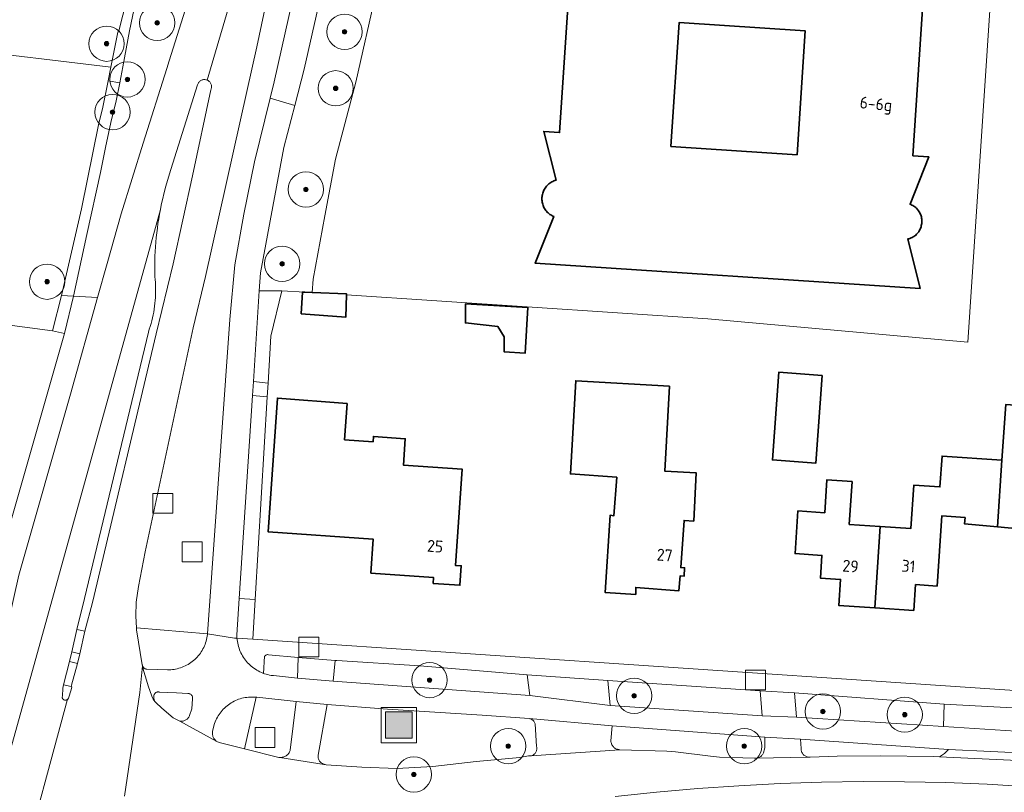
# Model space of a CAD drawing. Extents: x 154222 to 160093, y 456746 to 462495.
# Tile 31 of 254: x 157172 to 157283, y 461046 to 461134. Entities that reach past the tile are written whole.
import ezdxf
from ezdxf.enums import TextEntityAlignment as Align

# ---------------------------------------------------------------- set-up
doc = ezdxf.new("R2010")
doc.units = 0
doc.header["$LTSCALE"] = 0.75
doc.layers.get('0').update_dxf_attribs({"linetype": 'CONTINUOUS'})
for name, color, linetype, lineweight in [('B-XX-GR-BEPLANTING_CULTUUR_BODEMBEDEKKER-GV', 252, 'CONTINUOUS', 18), ('B-XX-GR-BEPLANTING_CULTUUR_BOSPLANTSOEN-GV', 252, 'CONTINUOUS', 18), ('B-XX-GR-BEPLANTING_CULTUUR_HEESTERS-GV', 252, 'CONTINUOUS', 18), ('B-XX-GR-BOOM-S', 252, 'CONTINUOUS', 25), ('B-XX-IE-MEUBILAIR_WEGMEUBILAIR-S', 252, 'CONTINUOUS', 25), ('B-XX-OG-BEBOUWING-GV', 6, 'CONTINUOUS', 35), ('B-XX-OG-BEBOUWING-T18', 1, 'CONTINUOUS', 18), ('B-XX-OG-TERREIN_CULTUURSCHEIDING-GV', 252, 'CONTINUOUS', 18), ('B-XX-OG-TERREIN_ERF-GV', 252, 'CONTINUOUS', 18), ('B-XX-RI-GWA_RIOOLPUT-S', 252, 'CONTINUOUS', 25), ('B-XX-VH-VERHARDING_ASFALT-GV', 252, 'CONTINUOUS', 18), ('B-XX-VH-VERHARDING_BETONSTRAATSTEEN-GV', 252, 'CONTINUOUS', 18), ('B-XX-VH-VERHARDING_HALFVERHARDING-GV', 252, 'CONTINUOUS', 18), ('B-XX-VH-VERHARDING_TEGEL-GV', 252, 'CONTINUOUS', 18)]:
    doc.layers.add(name, color=color, linetype=linetype, lineweight=lineweight)
doc.styles.add('NLCS-ISO-M-T18', font='NLCS-ISO.ttf', dxfattribs={"height": 1.8})

# ---------------------------------------------------------------- blocks, each defined once
blk = doc.blocks.new('SIE-WEG_AFVALBAK-SO')
at = {"linetype": 'ByBlock', "lineweight": 18}
h = blk.add_hatch(color=0, dxfattribs=at)
h.dxf.hatch_style = 1
h.paths.add_polyline_path([(-1.5, -1.5), (1.5, -1.5), (1.5, 1.5), (-1.5, 1.5)])
at = {"color": 0, "linetype": 'ByBlock', "lineweight": 18}
for points in [[(-2, -2), (2, -2), (2, 2), (-2, 2)], [(-1.5, -1.5), (1.5, -1.5), (1.5, 1.5), (-1.5, 1.5)]]:
    blk.add_lwpolyline(points, close=True, dxfattribs=at)
blk = doc.blocks.new('SRI-PUT_INSPECTIEPUT_RIOOLPUT-SO')
at = {"color": 0, "linetype": 'ByBlock', "lineweight": 18}
blk.add_lwpolyline([(-1.125, -1.125), (1.125, -1.125), (1.125, 1.125), (-1.125, 1.125)], close=True, dxfattribs=at)
blk = doc.blocks.new('SGR-BOOM_01-SO')
at = {"linetype": 'ByBlock', "lineweight": 18}
h = blk.add_hatch(color=0, dxfattribs=at)
h.dxf.hatch_style = 1
edge = h.paths.add_edge_path()
edge.add_arc((0, 0), 0.25, 0, 360)
at = {"color": 0, "linetype": 'ByBlock', "lineweight": 18}
for radius in [2, 0.25]:
    blk.add_circle((0, 0), radius, dxfattribs=at)

msp = doc.modelspace()

# ---------------------------------------------------------------- linework, layer by layer
at = {"layer": 'B-XX-GR-BEPLANTING_CULTUUR_BODEMBEDEKKER-GV'}
msp.add_lwpolyline([(157199.766, 461091.073), (157198.088, 461091.223), (157196.592, 461068.241), (157198.391, 461068.11)], close=True, dxfattribs=at)
at = {"layer": 'B-XX-GR-BEPLANTING_CULTUUR_BOSPLANTSOEN-GV'}
msp.add_lwpolyline([(157186.062, 461141.608), (157186.447, 461143.435), (157186.076, 461143.185), (157185.72, 461143.364), (157182.942, 461132.55), (157182.826, 461132.374), (157182.046, 461128.437), (157181.733, 461126.86), (157183.081, 461126.654), (157183.408, 461128.45), (157184.153, 461132.542)], close=True, dxfattribs=at)
at = {"layer": 'B-XX-GR-BEPLANTING_CULTUUR_HEESTERS-GV'}
for points in [[(157200.178, 461097.954), (157201.426, 461103.096), (157198.86, 461103.09), (157198.191, 461092.808), (157199.858, 461092.615)], [(157198.391, 461068.11), (157196.592, 461068.241), (157196.323, 461064.11), (157196.326, 461063.918), (157196.336, 461063.733), (157198.123, 461063.625)]]:
    msp.add_lwpolyline(points, close=True, dxfattribs=at)
at = {"layer": 'B-XX-OG-BEBOUWING-GV'}
msp.add_lwpolyline([(157234.3, 461142.58), (157232.88, 461121.02), (157231.08, 461121.14), (157232.477, 461115.615), (157232.352, 461115.579), (157232.23, 461115.535), (157232.11, 461115.484), (157231.994, 461115.426), (157231.882, 461115.36), (157231.774, 461115.288), (157231.67, 461115.209), (157231.572, 461115.124), (157231.479, 461115.033), (157231.391, 461114.937), (157231.31, 461114.835), (157231.236, 461114.729), (157231.168, 461114.618), (157231.106, 461114.503), (157231.052, 461114.385), (157231.006, 461114.264), (157230.967, 461114.14), (157230.936, 461114.014), (157230.912, 461113.886), (157230.896, 461113.757), (157230.89, 461113.658), (157230.883, 461113.529), (157230.883, 461113.399), (157230.892, 461113.27), (157230.909, 461113.141), (157230.933, 461113.014), (157230.966, 461112.888), (157231.006, 461112.765), (157231.054, 461112.644), (157231.108, 461112.527), (157231.17, 461112.413), (157231.24, 461112.303), (157231.315, 461112.198), (157231.397, 461112.097), (157231.485, 461112.002), (157231.579, 461111.913), (157231.678, 461111.829), (157231.782, 461111.752), (157231.89, 461111.681), (157232.003, 461111.617), (157232.12, 461111.56), (157232.214, 461111.52), (157230.1, 461106.22), (157273.73, 461103.35), (157272.335, 461108.959), (157272.458, 461108.989), (157272.578, 461109.027), (157272.696, 461109.072), (157272.81, 461109.125), (157272.922, 461109.185), (157273.028, 461109.252), (157273.131, 461109.326), (157273.229, 461109.405), (157273.321, 461109.491), (157273.408, 461109.583), (157273.489, 461109.68), (157273.564, 461109.782), (157273.632, 461109.888), (157273.693, 461109.998), (157273.747, 461110.112), (157273.794, 461110.23), (157273.833, 461110.35), (157273.864, 461110.472), (157273.888, 461110.596), (157273.904, 461110.721), (157273.911, 461110.83), (157273.918, 461110.956), (157273.918, 461111.083), (157273.909, 461111.209), (157273.892, 461111.334), (157273.868, 461111.458), (157273.835, 461111.58), (157273.795, 461111.7), (157273.748, 461111.817), (157273.693, 461111.931), (157273.631, 461112.041), (157273.562, 461112.147), (157273.487, 461112.249), (157273.405, 461112.345), (157273.318, 461112.437), (157273.225, 461112.522), (157273.126, 461112.602), (157273.023, 461112.674), (157272.916, 461112.741), (157272.804, 461112.8), (157272.689, 461112.852), (157272.592, 461112.89), (157274.71, 461118.27), (157272.91, 461118.39), (157273.813, 461132.15), (157274.19, 461137.82)], dxfattribs=at)
for points in [[(157245.503, 461119.439), (157246.427, 461133.471), (157260.71, 461132.539), (157259.789, 461118.499)], [(157204.021, 461102.925), (157203.744, 461102.935), (157203.621, 461100.487), (157208.658, 461100.1), (157208.724, 461102.616), (157208.728, 461102.759), (157204.862, 461102.896)], [(157229.303, 461101.197), (157222.222, 461101.595), (157222.222, 461099.447), (157225.882, 461099.049), (157226.598, 461097.856), (157226.598, 461096.185), (157228.985, 461096.026)], [(157262.632, 461093.506), (157257.708, 461093.859), (157256.995, 461083.926), (157261.919, 461083.573)], [(157245.329, 461092.292), (157234.714, 461092.894), (157234.116, 461082.335), (157239.366, 461081.962), (157239.046, 461077.608), (157238.596, 461077.66), (157238.057, 461068.903), (157241.506, 461068.688), (157241.51, 461069.488), (157246.41, 461069.116), (157246.534, 461070.791), (157246.981, 461070.757), (157247.051, 461071.704), (157246.604, 461071.738), (157246.996, 461077.072), (157248.077, 461076.998), (157248.364, 461082.452), (157244.821, 461082.651)], [(157208.81, 461090.34), (157200.92, 461090.93), (157199.85, 461075.8), (157211.78, 461074.95), (157211.5, 461071.1), (157218.613, 461070.597), (157218.566, 461069.935), (157221.588, 461069.722), (157221.745, 461071.939), (157221.089, 461071.985), (157221.85, 461082.87), (157215.19, 461083.34), (157215.4, 461086.33), (157211.79, 461086.59), (157211.75, 461085.99), (157208.52, 461086.22)], [(157289.985, 461089.762), (157283.419, 461090.199), (157283, 461083.917), (157282.495, 461076.333), (157286.913, 461075.932), (157287.372, 461082.818), (157289.513, 461082.675)], [(157283, 461083.917), (157276.211, 461084.372), (157275.977, 461080.88), (157273.023, 461081.078), (157272.693, 461076.162), (157269.199, 461076.396), (157268.605, 461067.176), (157273.013, 461066.881), (157273.209, 461069.799), (157275.649, 461069.635), (157276.181, 461077.577), (157278.815, 461077.4), (157278.766, 461076.672), (157282.495, 461076.333)], [(157266.022, 461081.495), (157263.174, 461081.687), (157262.922, 461077.945), (157259.889, 461078.149), (157259.563, 461073.31), (157262.597, 461073.106), (157262.424, 461070.542), (157264.713, 461070.388), (157264.516, 461067.45), (157268.605, 461067.176), (157269.199, 461076.396), (157265.696, 461076.631)]]:
    msp.add_lwpolyline(points, close=True, dxfattribs=at)
at = {"layer": 'B-XX-OG-TERREIN_CULTUURSCHEIDING-GV'}
for points in [[(157188.205, 461162.462), (157167.088, 461163.917), (157160.004, 461131.018), (157164.372, 461130.551), (157182.046, 461128.437), (157182.826, 461132.374), (157182.942, 461132.55), (157185.72, 461143.364), (157186.26, 461146.25), (157186.881, 461149.162), (157189.392, 461160.932), (157189.044, 461161.851)], [(157216.724, 461162.016), (157210.705, 461162.409), (157208.573, 461149.681), (157206.225, 461138.23), (157203.964, 461128.181), (157202.89, 461124.089), (157201.641, 461119.333), (157200.379, 461112.651), (157199.006, 461105.142), (157198.86, 461103.09), (157201.426, 461103.096), (157204.021, 461102.925), (157204.862, 461102.896), (157204.969, 461104.399), (157206.281, 461111.572), (157207.494, 461117.991), (157209.784, 461126.716), (157212.093, 461136.976), (157214.474, 461148.586), (157216.719, 461161.985)], [(157182.046, 461128.437), (157164.372, 461130.551), (157161.876, 461120.925), (157167.532, 461120.403), (157163.122, 461100.195), (157175.421, 461098.563), (157176.453, 461102.555), (157178.726, 461112.382), (157180.702, 461122.073), (157181.109, 461123.714), (157181.733, 461126.86)], [(157183.081, 461126.654), (157181.733, 461126.86), (157181.109, 461123.714), (157180.702, 461122.073), (157178.726, 461112.382), (157176.453, 461102.555), (157177.796, 461102.48), (157179.326, 461109.479), (157180.856, 461116.477), (157181.455, 461119.315), (157182.054, 461122.152), (157182.632, 461124.602)], [(157180.531, 461102.326), (157177.796, 461102.48), (157176.792, 461098.26), (157167.555, 461066.009), (157170.485, 461065.812), (157171.636, 461070.876), (157177.457, 461091.375)], [(157177.796, 461102.48), (157176.453, 461102.555), (157175.421, 461098.563), (157176.792, 461098.26)], [(157175.421, 461098.563), (157163.122, 461100.195), (157156.764, 461078.248), (157154.686, 461066.876), (157167.555, 461066.009), (157176.792, 461098.26)], [(157199.901, 461061.863), (157199.841, 461061.87), (157199.781, 461061.869), (157199.722, 461061.859), (157199.664, 461061.842), (157199.609, 461061.818), (157199.558, 461061.786), (157199.512, 461061.748), (157199.471, 461061.704), (157199.466, 461061.698), (157199.346, 461059.75), (157199.452, 461059.711), (157199.636, 461059.653), (157199.821, 461059.602), (157200.008, 461059.56), (157200.197, 461059.525), (157200.388, 461059.498), (157200.467, 461059.489), (157203.206, 461059.191), (157203.281, 461061.547)], [(157207.633, 461061.207), (157207.446, 461061.221), (157207.224, 461058.851), (157229.502, 461057.222), (157229.196, 461059.574), (157217.056, 461060.617)], [(157255.607, 461057.774), (157238.356, 461058.95), (157238.631, 461056.097), (157255.845, 461054.933)], [(157276.434, 461056.275), (157259.495, 461057.551), (157259.733, 461054.799), (157276.359, 461053.71)], [(157198.578, 461057.036), (157198.515, 461057.042), (157197.176, 461051.198), (157201.086, 461050.235), (157201.181, 461050.224), (157201.189, 461050.223), (157201.276, 461050.221), (157201.372, 461050.225), (157201.466, 461050.238), (157201.56, 461050.259), (157201.651, 461050.287), (157201.739, 461050.323), (157201.825, 461050.366), (157201.906, 461050.416), (157201.983, 461050.473), (157202.054, 461050.536), (157202.121, 461050.605), (157202.181, 461050.679), (157202.235, 461050.758), (157202.282, 461050.841), (157202.322, 461050.928), (157202.355, 461051.017), (157202.365, 461051.052), (157203.058, 461056.569)], [(157213.378, 461055.696), (157206.57, 461056.203), (157205.534, 461050.476), (157205.527, 461050.393), (157205.527, 461050.305), (157205.535, 461050.218), (157205.551, 461050.132), (157205.574, 461050.048), (157205.606, 461049.967), (157205.644, 461049.889), (157205.69, 461049.814), (157205.742, 461049.744), (157205.801, 461049.679), (157205.865, 461049.62), (157205.934, 461049.567), (157206.008, 461049.52), (157206.086, 461049.48), (157206.167, 461049.448), (157206.224, 461049.43), (157206.251, 461049.423), (157206.336, 461049.406), (157206.423, 461049.397), (157210.472, 461049.115), (157214.445, 461048.984), (157218.517, 461049.199), (157223.44, 461049.767), (157228.392, 461050.208), (157229.349, 461050.393), (157229.356, 461050.392), (157229.438, 461050.387), (157229.521, 461050.389), (157229.603, 461050.399), (157229.655, 461050.41), (157229.683, 461050.418), (157229.762, 461050.444), (157229.837, 461050.477), (157229.91, 461050.517), (157229.977, 461050.565), (157230.04, 461050.619), (157230.098, 461050.678), (157230.149, 461050.743), (157230.194, 461050.812), (157230.232, 461050.885), (157230.262, 461050.962), (157230.286, 461051.042), (157230.301, 461051.123), (157230.308, 461051.205), (157230.308, 461051.288), (157230.299, 461051.37), (157230.283, 461051.451), (157230.113, 461054.044), (157230.087, 461054.12), (157230.054, 461054.192), (157230.013, 461054.261), (157229.966, 461054.326), (157229.913, 461054.385), (157229.854, 461054.44), (157229.79, 461054.487), (157229.721, 461054.528), (157229.648, 461054.563), (157229.573, 461054.589), (157229.495, 461054.608), (157229.431, 461054.618), (157224.124, 461055)], [(157256.121, 461052.531), (157238.842, 461053.807), (157238.698, 461052.116), (157238.699, 461052.077), (157238.707, 461051.987), (157238.724, 461051.898), (157238.748, 461051.81), (157238.78, 461051.725), (157238.819, 461051.644), (157238.865, 461051.566), (157238.917, 461051.492), (157238.976, 461051.423), (157239.041, 461051.36), (157239.111, 461051.303), (157239.187, 461051.252), (157239.266, 461051.208), (157239.348, 461051.171), (157239.434, 461051.142), (157239.522, 461051.12), (157239.612, 461051.106), (157239.702, 461051.1), (157245.021, 461050.916), (157246.01, 461050.855), (157249.981, 461050.372), (157250.994, 461050.268), (157254.956, 461050.153), (157255.033, 461050.144), (157255.121, 461050.142), (157255.208, 461050.148), (157255.294, 461050.162), (157255.379, 461050.184), (157255.461, 461050.213), (157255.54, 461050.25), (157255.616, 461050.293), (157255.687, 461050.344), (157255.753, 461050.401), (157255.814, 461050.463), (157255.869, 461050.531), (157255.918, 461050.604), (157255.959, 461050.681), (157255.994, 461050.761), (157256.021, 461050.844), (157256.04, 461050.929), (157256.051, 461051.016), (157256.133, 461051.355)], [(157276.96, 461051.132), (157260.186, 461052.312), (157260.233, 461051.22), (157260.233, 461051.194), (157260.239, 461051.107), (157260.253, 461051.02), (157260.275, 461050.935), (157260.304, 461050.853), (157260.341, 461050.773), (157260.385, 461050.697), (157260.436, 461050.626), (157260.493, 461050.559), (157260.556, 461050.497), (157260.624, 461050.442), (157260.696, 461050.393), (157260.773, 461050.351), (157260.854, 461050.317), (157260.937, 461050.289), (157261.002, 461050.273), (157261.023, 461050.269), (157261.11, 461050.258), (157261.197, 461050.254), (157261.285, 461050.258), (157264.34, 461050.372), (157269.209, 461050.418), (157275.299, 461050.322), (157275.923, 461050.281), (157276.482, 461050.658)]]:
    msp.add_lwpolyline(points, close=True, dxfattribs=at)
for points in [[(157201.447, 461144.284), (157198.588, 461130.717), (157197.453, 461125.66), (157192.756, 461104.725), (157191.382, 461098.906), (157185.916, 461073.511), (157185.191, 461069.577), (157184.908, 461067.812), (157184.863, 461066.235), (157184.949, 461064.917), (157192.994, 461064.225), (157195.507, 461099.847), (157196.093, 461106.016), (157197.117, 461111.772), (157198.328, 461117.704), (157200.105, 461124.894), (157200.564, 461126.752), (157202.612, 461136.013)], [(157186.062, 461141.608), (157184.153, 461132.542), (157183.408, 461128.45), (157183.081, 461126.654), (157182.632, 461124.602), (157182.054, 461122.152), (157181.455, 461119.315), (157180.856, 461116.477), (157179.326, 461109.479), (157177.796, 461102.48), (157180.531, 461102.326), (157181.617, 461106.193), (157183.203, 461111.812), (157185.714, 461119.822), (157188.385, 461128.28), (157188.663, 461129.159), (157191.368, 461137.785)]]:
    msp.add_lwpolyline(points, dxfattribs=at)
at = {"layer": 'B-XX-OG-TERREIN_ERF-GV'}
for points in [[(157282.043, 461141.137), (157279.144, 461097.281), (157249.66, 461099.923), (157208.724, 461102.616), (157208.658, 461100.1), (157203.621, 461100.487), (157203.744, 461102.935), (157204.021, 461102.925), (157201.426, 461103.096), (157200.178, 461097.954), (157199.858, 461092.615), (157199.766, 461091.073), (157198.391, 461068.11), (157198.123, 461063.625), (157321.418, 461055.31), (157424.611, 461048.35), (157426.657, 461080.777), (157368.559, 461084.49), (157368.966, 461090.654), (157369.041, 461091.784), (157369.124, 461093.041), (157369.27, 461095.255), (157376.448, 461203.835)], [(157274.19, 461137.82), (157273.813, 461132.15), (157272.91, 461118.39), (157274.71, 461118.27), (157272.592, 461112.89), (157272.689, 461112.852), (157272.804, 461112.8), (157272.916, 461112.741), (157273.023, 461112.674), (157273.126, 461112.602), (157273.225, 461112.522), (157273.318, 461112.437), (157273.405, 461112.345), (157273.487, 461112.249), (157273.562, 461112.147), (157273.631, 461112.041), (157273.693, 461111.931), (157273.748, 461111.817), (157273.795, 461111.7), (157273.835, 461111.58), (157273.868, 461111.458), (157273.892, 461111.334), (157273.909, 461111.209), (157273.918, 461111.083), (157273.918, 461110.956), (157273.911, 461110.83), (157273.904, 461110.721), (157273.888, 461110.596), (157273.864, 461110.472), (157273.833, 461110.35), (157273.794, 461110.23), (157273.747, 461110.112), (157273.693, 461109.998), (157273.632, 461109.888), (157273.564, 461109.782), (157273.489, 461109.68), (157273.408, 461109.583), (157273.321, 461109.491), (157273.229, 461109.405), (157273.131, 461109.326), (157273.028, 461109.252), (157272.922, 461109.185), (157272.81, 461109.125), (157272.696, 461109.072), (157272.578, 461109.027), (157272.458, 461108.989), (157272.335, 461108.959), (157273.73, 461103.35), (157230.1, 461106.22), (157232.214, 461111.52), (157232.12, 461111.56), (157232.003, 461111.617), (157231.89, 461111.681), (157231.782, 461111.752), (157231.678, 461111.829), (157231.579, 461111.913), (157231.485, 461112.002), (157231.397, 461112.097), (157231.315, 461112.198), (157231.24, 461112.303), (157231.17, 461112.413), (157231.108, 461112.527), (157231.054, 461112.644), (157231.006, 461112.765), (157230.966, 461112.888), (157230.933, 461113.014), (157230.909, 461113.141), (157230.892, 461113.27), (157230.883, 461113.399), (157230.883, 461113.529), (157230.89, 461113.658), (157230.896, 461113.757), (157230.912, 461113.886), (157230.936, 461114.014), (157230.967, 461114.14), (157231.006, 461114.264), (157231.052, 461114.385), (157231.106, 461114.503), (157231.168, 461114.618), (157231.236, 461114.729), (157231.31, 461114.835), (157231.391, 461114.937), (157231.479, 461115.033), (157231.572, 461115.124), (157231.67, 461115.209), (157231.774, 461115.288), (157231.882, 461115.36), (157231.994, 461115.426), (157232.11, 461115.484), (157232.23, 461115.535), (157232.352, 461115.579), (157232.477, 461115.615), (157231.08, 461121.14), (157232.88, 461121.02), (157234.3, 461142.58)], [(157212.093, 461136.976), (157209.784, 461126.716), (157207.494, 461117.991), (157206.281, 461111.572), (157204.969, 461104.399), (157204.862, 461102.896), (157208.728, 461102.759), (157208.724, 461102.616), (157249.66, 461099.923), (157279.144, 461097.281), (157282.043, 461141.137)], [(157286.913, 461075.932), (157282.495, 461076.333), (157278.766, 461076.672), (157278.815, 461077.4), (157276.181, 461077.577), (157275.649, 461069.635), (157273.209, 461069.799), (157273.013, 461066.881), (157268.605, 461067.176), (157264.516, 461067.45), (157264.713, 461070.388), (157262.424, 461070.542), (157262.597, 461073.106), (157259.563, 461073.31), (157259.889, 461078.149), (157262.922, 461077.945), (157263.174, 461081.687), (157266.022, 461081.495), (157265.696, 461076.631), (157269.199, 461076.396), (157272.693, 461076.162), (157273.023, 461081.078), (157275.977, 461080.88), (157276.211, 461084.372), (157283, 461083.917), (157283.419, 461090.199)]]:
    msp.add_lwpolyline(points, dxfattribs=at)
for points in [[(157260.71, 461132.539), (157246.427, 461133.471), (157245.503, 461119.439), (157259.789, 461118.499)], [(157229.303, 461101.197), (157228.985, 461096.026), (157226.598, 461096.185), (157226.598, 461097.856), (157225.882, 461099.049), (157222.222, 461099.447), (157222.222, 461101.595)], [(157262.632, 461093.506), (157261.919, 461083.573), (157256.995, 461083.926), (157257.708, 461093.859)], [(157245.329, 461092.292), (157244.821, 461082.651), (157248.364, 461082.452), (157248.077, 461076.998), (157246.996, 461077.072), (157246.604, 461071.738), (157247.051, 461071.704), (157246.981, 461070.757), (157246.534, 461070.791), (157246.41, 461069.116), (157241.51, 461069.488), (157241.506, 461068.688), (157238.057, 461068.903), (157238.596, 461077.66), (157239.046, 461077.608), (157239.366, 461081.962), (157234.116, 461082.335), (157234.714, 461092.894)], [(157208.81, 461090.34), (157208.52, 461086.22), (157211.75, 461085.99), (157211.79, 461086.59), (157215.4, 461086.33), (157215.19, 461083.34), (157221.85, 461082.87), (157221.089, 461071.985), (157221.745, 461071.939), (157221.588, 461069.722), (157218.566, 461069.935), (157218.613, 461070.597), (157211.5, 461071.1), (157211.78, 461074.95), (157199.85, 461075.8), (157200.92, 461090.93)]]:
    msp.add_lwpolyline(points, close=True, dxfattribs=at)
at = {"layer": 'B-XX-VH-VERHARDING_ASFALT-GV'}
for points in [[(157183.597, 461045.824), (157185.333, 461057.586), (157185.633, 461060.597), (157185.615, 461060.662), (157185.606, 461060.729), (157184.965, 461064.67), (157184.949, 461064.917), (157184.863, 461066.235), (157184.908, 461067.812), (157185.191, 461069.577), (157185.916, 461073.511), (157191.382, 461098.906), (157192.756, 461104.725), (157197.453, 461125.66), (157198.588, 461130.717), (157201.447, 461144.284)], [(157170.348, 461049.873), (157187.652, 461112.286), (157187.756, 461112.809), (157188.238, 461114.844), (157188.84, 461116.847), (157191.876, 461126.433), (157191.894, 461126.489), (157191.925, 461126.563), (157191.964, 461126.634), (157192.009, 461126.7), (157192.06, 461126.761), (157192.118, 461126.817), (157192.181, 461126.867), (157192.248, 461126.911), (157192.319, 461126.947), (157192.394, 461126.977), (157192.471, 461126.998), (157192.55, 461127.012), (157192.63, 461127.018), (157192.71, 461127.016), (157192.79, 461127.006), (157192.868, 461126.988), (157192.944, 461126.963), (157196.277, 461138.265)], [(157196.277, 461138.265), (157192.944, 461126.963), (157193, 461126.938), (157193.07, 461126.9), (157193.137, 461126.855), (157193.198, 461126.803), (157193.254, 461126.745), (157193.303, 461126.683), (157193.347, 461126.615), (157193.383, 461126.544), (157193.412, 461126.469), (157193.434, 461126.392), (157193.448, 461126.313), (157193.453, 461126.233), (157193.451, 461126.153), (157193.441, 461126.073), (157193.423, 461125.995), (157193.397, 461125.919), (157193.364, 461125.846), (157191.303, 461116.123), (157189.117, 461106.161), (157187.183, 461098.201), (157179.953, 461067.78), (157179.08, 461064.532), (157178.515, 461061.96), (157178.55, 461061.95), (157178.286, 461060.867), (157178.253, 461060.874), (157177.587, 461058.427), (157177.538, 461058.243), (157177.616, 461058.223), (157177.557, 461057.875), (157177.236, 461056.955), (157177.222, 461056.917), (157177.198, 461056.87), (157177.166, 461056.826), (157177.153, 461056.813), (157171.572, 461036.283)], [(157191.368, 461137.785), (157188.663, 461129.159), (157188.385, 461128.28), (157185.714, 461119.822), (157183.203, 461111.812), (157181.617, 461106.193), (157180.531, 461102.326), (157177.457, 461091.375), (157171.636, 461070.876)], [(157202.612, 461136.013), (157200.564, 461126.752), (157200.105, 461124.894), (157202.89, 461124.089), (157203.964, 461128.181), (157206.225, 461138.23)], [(157171.572, 461036.283), (157177.153, 461056.813), (157177.129, 461056.788), (157177.087, 461056.756), (157177.04, 461056.731), (157176.989, 461056.713), (157176.937, 461056.703), (157176.884, 461056.701), (157176.831, 461056.706), (157176.779, 461056.72), (157176.73, 461056.741), (157176.685, 461056.769), (157176.644, 461056.804), (157176.609, 461056.844), (157176.581, 461056.889), (157176.559, 461056.938), (157176.545, 461056.989), (157176.539, 461057.042), (157176.541, 461057.096), (157176.551, 461057.148), (157176.618, 461058.085), (157176.697, 461058.46), (157177.346, 461061.081), (157177.611, 461062.205), (157178.191, 461064.725), (157179.059, 461068.218), (157186.294, 461098.414), (157186.403, 461098.731), (157186.505, 461099.051), (157186.6, 461099.372), (157186.686, 461099.696), (157186.765, 461100.022), (157186.836, 461100.35), (157186.899, 461100.679), (157186.955, 461101.01), (157187.002, 461101.342), (157187.042, 461101.675), (157187.073, 461102.009), (157187.097, 461102.344), (157187.112, 461102.679), (157187.12, 461103.014), (157187.119, 461103.35), (157187.111, 461103.685), (157187.095, 461104.02), (157187.07, 461104.354), (157187.038, 461104.688), (157187.03, 461104.758), (157187.027, 461104.867), (157187.02, 461105.399), (157187.021, 461105.932), (157187.03, 461106.465), (157187.047, 461106.998), (157187.071, 461107.53), (157187.104, 461108.062), (157187.145, 461108.593), (157187.193, 461109.124), (157187.25, 461109.653), (157187.315, 461110.182), (157187.387, 461110.71), (157187.467, 461111.237), (157187.556, 461111.762), (157187.652, 461112.286), (157170.348, 461049.873)], [(157286.91, 461053.067), (157276.359, 461053.71), (157259.733, 461054.799), (157255.845, 461054.933), (157238.631, 461056.097), (157229.502, 461057.222), (157207.224, 461058.851), (157203.206, 461059.191), (157200.467, 461059.489), (157200.388, 461059.498), (157200.197, 461059.525), (157200.008, 461059.56), (157199.821, 461059.602), (157199.636, 461059.653), (157199.452, 461059.711), (157199.346, 461059.75), (157199.272, 461059.777), (157199.094, 461059.85), (157198.92, 461059.93), (157198.749, 461060.018), (157198.581, 461060.113), (157198.418, 461060.214), (157198.259, 461060.323), (157198.105, 461060.438), (157197.956, 461060.559), (157197.812, 461060.686), (157197.673, 461060.819), (157197.541, 461060.958), (157197.413, 461061.102), (157197.292, 461061.251), (157197.178, 461061.405), (157197.07, 461061.564), (157196.968, 461061.728), (157196.874, 461061.895), (157196.786, 461062.066), (157196.706, 461062.241), (157196.633, 461062.418), (157196.567, 461062.599), (157196.51, 461062.782), (157196.459, 461062.968), (157196.417, 461063.155), (157196.382, 461063.344), (157196.356, 461063.535), (157196.337, 461063.726), (157196.336, 461063.733), (157196.064, 461063.749), (157192.994, 461064.225), (157192.985, 461064.139), (157192.96, 461063.951), (157192.927, 461063.764), (157192.887, 461063.58), (157192.838, 461063.396), (157192.782, 461063.216), (157192.718, 461063.037), (157192.647, 461062.862), (157192.568, 461062.689), (157192.483, 461062.521), (157192.39, 461062.355), (157192.29, 461062.194), (157192.184, 461062.038), (157192.071, 461061.886), (157191.951, 461061.739), (157191.826, 461061.597), (157191.695, 461061.46), (157191.558, 461061.329), (157191.416, 461061.204), (157191.268, 461061.085), (157191.116, 461060.973), (157190.959, 461060.867), (157190.797, 461060.768), (157190.632, 461060.675), (157190.463, 461060.59), (157190.29, 461060.512), (157190.115, 461060.441), (157189.936, 461060.378), (157189.755, 461060.322), (157189.572, 461060.274), (157189.387, 461060.234), (157189.2, 461060.202), (157189.012, 461060.177), (157188.824, 461060.161), (157188.634, 461060.152), (157188.445, 461060.152), (157186.113, 461060.212), (157186.069, 461060.218), (157186.003, 461060.234), (157185.94, 461060.258), (157185.88, 461060.289), (157185.825, 461060.327), (157185.774, 461060.371), (157185.729, 461060.421), (157185.69, 461060.476), (157185.658, 461060.535), (157185.633, 461060.597), (157185.756, 461060.055), (157185.964, 461059.353), (157186.258, 461058.335), (157186.674, 461057.165), (157186.834, 461056.827), (157187.047, 461056.567), (157187.005, 461056.642), (157186.971, 461056.72), (157186.944, 461056.801), (157186.925, 461056.884), (157186.914, 461056.968), (157186.91, 461057.054), (157186.915, 461057.139), (157186.908, 461057.202), (157186.912, 461057.23), (157186.927, 461057.291), (157186.949, 461057.35), (157186.979, 461057.406), (157187.016, 461057.457), (157187.058, 461057.503), (157187.107, 461057.544), (157187.16, 461057.578), (157187.216, 461057.605), (157187.276, 461057.625), (157187.338, 461057.637), (157187.401, 461057.641), (157187.464, 461057.637), (157187.526, 461057.625), (157189.468, 461057.546), (157190.766, 461057.462), (157190.789, 461057.463), (157190.852, 461057.461), (157190.915, 461057.45), (157190.976, 461057.432), (157191.034, 461057.407), (157191.088, 461057.374), (157191.138, 461057.335), (157191.183, 461057.289), (157191.221, 461057.239), (157191.253, 461057.184), (157191.278, 461057.126), (157191.295, 461057.064), (157191.304, 461057.002), (157191.306, 461056.938), (157191.299, 461056.875), (157191.213, 461055.74), (157190.974, 461054.97), (157190.959, 461054.933), (157190.92, 461054.853), (157190.874, 461054.777), (157190.821, 461054.705), (157190.762, 461054.638), (157190.698, 461054.576), (157190.628, 461054.521), (157190.553, 461054.472), (157190.474, 461054.43), (157190.392, 461054.396), (157190.307, 461054.368), (157190.22, 461054.349), (157190.132, 461054.337), (157190.043, 461054.334), (157189.954, 461054.338), (157189.866, 461054.35), (157194.04, 461052.04), (157193.983, 461052.08), (157193.911, 461052.141), (157193.845, 461052.208), (157193.784, 461052.28), (157193.729, 461052.357), (157193.682, 461052.439), (157193.641, 461052.524), (157193.608, 461052.612), (157193.582, 461052.703), (157193.564, 461052.796), (157193.554, 461052.89), (157193.552, 461052.984), (157193.558, 461053.079), (157193.572, 461053.172), (157193.751, 461053.94), (157193.799, 461054.083), (157193.867, 461054.26), (157193.941, 461054.434), (157194.023, 461054.605), (157194.113, 461054.772), (157194.209, 461054.936), (157194.312, 461055.095), (157194.422, 461055.25), (157194.538, 461055.4), (157194.66, 461055.545), (157194.788, 461055.684), (157194.922, 461055.818), (157195.062, 461055.947), (157195.207, 461056.069), (157195.356, 461056.185), (157195.511, 461056.295), (157195.67, 461056.398), (157195.834, 461056.494), (157196.001, 461056.583), (157196.172, 461056.666), (157196.346, 461056.74), (157196.523, 461056.808), (157196.703, 461056.868), (157196.885, 461056.92), (157197.07, 461056.965), (157197.256, 461057.001), (157197.443, 461057.03), (157197.632, 461057.051), (157197.821, 461057.064), (157198.01, 461057.069), (157198.2, 461057.066), (157198.389, 461057.055), (157198.515, 461057.042), (157198.578, 461057.036), (157203.058, 461056.569), (157206.57, 461056.203), (157213.378, 461055.696), (157224.124, 461055), (157229.431, 461054.618), (157238.842, 461053.807), (157256.121, 461052.531), (157260.186, 461052.312), (157276.96, 461051.132), (157286.523, 461050.676)], [(157287.186, 461049.764), (157275.923, 461050.281), (157275.299, 461050.322), (157269.209, 461050.418), (157264.34, 461050.372), (157261.285, 461050.258), (157261.197, 461050.254), (157261.11, 461050.258), (157261.023, 461050.269), (157261.002, 461050.273), (157255.208, 461050.148), (157255.121, 461050.142), (157255.033, 461050.144), (157254.956, 461050.153), (157250.994, 461050.268), (157249.981, 461050.372), (157246.01, 461050.855), (157245.021, 461050.916), (157239.702, 461051.1), (157229.655, 461050.41), (157229.603, 461050.399), (157229.521, 461050.389), (157229.438, 461050.387), (157229.356, 461050.392), (157229.349, 461050.393), (157228.392, 461050.208), (157223.44, 461049.767), (157218.517, 461049.199), (157214.445, 461048.984), (157210.472, 461049.115), (157206.423, 461049.397), (157206.336, 461049.406), (157206.251, 461049.423), (157206.224, 461049.43), (157201.189, 461050.223), (157201.181, 461050.224), (157201.086, 461050.235), (157197.176, 461051.198), (157194.317, 461051.902), (157194.314, 461051.903), (157194.227, 461051.936), (157194.142, 461051.977), (157194.06, 461052.025), (157194.04, 461052.04), (157189.866, 461054.35), (157189.779, 461054.37), (157189.694, 461054.398), (157189.09, 461054.726), (157187.818, 461055.799), (157187.15, 461056.431), (157187.095, 461056.497), (157187.047, 461056.567), (157186.834, 461056.827), (157186.674, 461057.165), (157186.258, 461058.335), (157185.964, 461059.353), (157185.756, 461060.055), (157185.633, 461060.597), (157185.333, 461057.586), (157183.597, 461045.824)], [(157239.192, 461045.801), (157243.855, 461046.288), (157248.526, 461046.693), (157253.203, 461047.014), (157257.886, 461047.253), (157262.571, 461047.408), (157267.259, 461047.48), (157271.948, 461047.469), (157276.635, 461047.375), (157281.32, 461047.197), (157320.662, 461044.702)], [(157320.662, 461044.702), (157281.32, 461047.197), (157276.635, 461047.375), (157271.948, 461047.469), (157267.259, 461047.48), (157262.571, 461047.408), (157257.886, 461047.253), (157253.203, 461047.014), (157248.526, 461046.693), (157243.855, 461046.288), (157239.192, 461045.801)]]:
    msp.add_lwpolyline(points, dxfattribs=at)
msp.add_lwpolyline([(157202.89, 461124.089), (157200.105, 461124.894), (157198.328, 461117.704), (157197.117, 461111.772), (157196.093, 461106.016), (157195.507, 461099.847), (157192.994, 461064.225), (157196.064, 461063.749), (157196.336, 461063.733), (157196.326, 461063.918), (157196.323, 461064.11), (157196.592, 461068.241), (157198.088, 461091.223), (157198.191, 461092.808), (157198.86, 461103.09), (157199.006, 461105.142), (157200.379, 461112.651), (157201.641, 461119.333)], close=True, dxfattribs=at)
at = {"layer": 'B-XX-VH-VERHARDING_BETONSTRAATSTEEN-GV'}
for points in [[(157192.71, 461127.016), (157192.63, 461127.018), (157192.55, 461127.012), (157192.471, 461126.998), (157192.394, 461126.977), (157192.319, 461126.947), (157192.248, 461126.911), (157192.181, 461126.867), (157192.118, 461126.817), (157192.06, 461126.761), (157192.009, 461126.7), (157191.964, 461126.634), (157191.925, 461126.563), (157191.894, 461126.489), (157191.876, 461126.433), (157188.84, 461116.847), (157188.238, 461114.844), (157187.756, 461112.809), (157187.652, 461112.286), (157187.556, 461111.762), (157187.467, 461111.237), (157187.387, 461110.71), (157187.315, 461110.182), (157187.25, 461109.653), (157187.193, 461109.124), (157187.145, 461108.593), (157187.104, 461108.062), (157187.071, 461107.53), (157187.047, 461106.998), (157187.03, 461106.465), (157187.021, 461105.932), (157187.02, 461105.399), (157187.027, 461104.867), (157187.03, 461104.758), (157187.038, 461104.688), (157187.07, 461104.354), (157187.095, 461104.02), (157187.111, 461103.685), (157187.119, 461103.35), (157187.12, 461103.014), (157187.112, 461102.679), (157187.097, 461102.344), (157187.073, 461102.009), (157187.042, 461101.675), (157187.002, 461101.342), (157186.955, 461101.01), (157186.899, 461100.679), (157186.836, 461100.35), (157186.765, 461100.022), (157186.686, 461099.696), (157186.6, 461099.372), (157186.505, 461099.051), (157186.403, 461098.731), (157186.294, 461098.414), (157179.059, 461068.218), (157178.191, 461064.725), (157179.08, 461064.532), (157179.953, 461067.78), (157187.183, 461098.201), (157189.117, 461106.161), (157191.303, 461116.123), (157193.364, 461125.846), (157193.397, 461125.919), (157193.423, 461125.995), (157193.441, 461126.073), (157193.451, 461126.153), (157193.453, 461126.233), (157193.448, 461126.313), (157193.434, 461126.392), (157193.412, 461126.469), (157193.383, 461126.544), (157193.347, 461126.615), (157193.303, 461126.683), (157193.254, 461126.745), (157193.198, 461126.803), (157193.137, 461126.855), (157193.07, 461126.9), (157193, 461126.938), (157192.944, 461126.963), (157192.868, 461126.988), (157192.79, 461127.006)], [(157179.08, 461064.532), (157178.191, 461064.725), (157177.611, 461062.205), (157178.515, 461061.96)], [(157178.253, 461060.874), (157177.346, 461061.081), (157176.697, 461058.46), (157177.538, 461058.243), (157177.587, 461058.427)], [(157207.446, 461061.221), (157203.281, 461061.547), (157203.206, 461059.191), (157207.224, 461058.851)], [(157238.356, 461058.95), (157229.196, 461059.574), (157229.502, 461057.222), (157238.631, 461056.097)], [(157259.495, 461057.551), (157255.607, 461057.774), (157255.845, 461054.933), (157259.733, 461054.799)], [(157206.57, 461056.203), (157203.058, 461056.569), (157202.365, 461051.052), (157202.355, 461051.017), (157202.322, 461050.928), (157202.282, 461050.841), (157202.235, 461050.758), (157202.181, 461050.679), (157202.121, 461050.605), (157202.054, 461050.536), (157201.983, 461050.473), (157201.906, 461050.416), (157201.825, 461050.366), (157201.739, 461050.323), (157201.651, 461050.287), (157201.56, 461050.259), (157201.466, 461050.238), (157201.372, 461050.225), (157201.276, 461050.221), (157201.189, 461050.223), (157206.224, 461049.43), (157206.167, 461049.448), (157206.086, 461049.48), (157206.008, 461049.52), (157205.934, 461049.567), (157205.865, 461049.62), (157205.801, 461049.679), (157205.742, 461049.744), (157205.69, 461049.814), (157205.644, 461049.889), (157205.606, 461049.967), (157205.574, 461050.048), (157205.551, 461050.132), (157205.535, 461050.218), (157205.527, 461050.305), (157205.527, 461050.393), (157205.534, 461050.476)], [(157287.022, 461055.707), (157276.434, 461056.275), (157276.359, 461053.71), (157286.91, 461053.067)], [(157238.842, 461053.807), (157229.431, 461054.618), (157229.495, 461054.608), (157229.573, 461054.589), (157229.648, 461054.563), (157229.721, 461054.528), (157229.79, 461054.487), (157229.854, 461054.44), (157229.913, 461054.385), (157229.966, 461054.326), (157230.013, 461054.261), (157230.054, 461054.192), (157230.087, 461054.12), (157230.113, 461054.044), (157230.283, 461051.451), (157230.299, 461051.37), (157230.308, 461051.288), (157230.308, 461051.205), (157230.301, 461051.123), (157230.286, 461051.042), (157230.262, 461050.962), (157230.232, 461050.885), (157230.194, 461050.812), (157230.149, 461050.743), (157230.098, 461050.678), (157230.04, 461050.619), (157229.977, 461050.565), (157229.91, 461050.517), (157229.837, 461050.477), (157229.762, 461050.444), (157229.683, 461050.418), (157229.655, 461050.41), (157239.702, 461051.1), (157239.612, 461051.106), (157239.522, 461051.12), (157239.434, 461051.142), (157239.348, 461051.171), (157239.266, 461051.208), (157239.187, 461051.252), (157239.111, 461051.303), (157239.041, 461051.36), (157238.976, 461051.423), (157238.917, 461051.492), (157238.865, 461051.566), (157238.819, 461051.644), (157238.78, 461051.725), (157238.748, 461051.81), (157238.724, 461051.898), (157238.707, 461051.987), (157238.699, 461052.077), (157238.698, 461052.116)], [(157260.186, 461052.312), (157256.121, 461052.531), (157256.133, 461051.355), (157256.051, 461051.016), (157256.04, 461050.929), (157256.021, 461050.844), (157255.994, 461050.761), (157255.959, 461050.681), (157255.918, 461050.604), (157255.869, 461050.531), (157255.814, 461050.463), (157255.753, 461050.401), (157255.687, 461050.344), (157255.616, 461050.293), (157255.54, 461050.25), (157255.461, 461050.213), (157255.379, 461050.184), (157255.294, 461050.162), (157255.208, 461050.148), (157261.002, 461050.273), (157260.937, 461050.289), (157260.854, 461050.317), (157260.773, 461050.351), (157260.696, 461050.393), (157260.624, 461050.442), (157260.556, 461050.497), (157260.493, 461050.559), (157260.436, 461050.626), (157260.385, 461050.697), (157260.341, 461050.773), (157260.304, 461050.853), (157260.275, 461050.935), (157260.253, 461051.02), (157260.239, 461051.107), (157260.233, 461051.194), (157260.233, 461051.22)], [(157286.523, 461050.676), (157276.96, 461051.132), (157276.482, 461050.658), (157275.923, 461050.281), (157287.186, 461049.764), (157286.844, 461050.212)]]:
    msp.add_lwpolyline(points, close=True, dxfattribs=at)
at = {"layer": 'B-XX-VH-VERHARDING_HALFVERHARDING-GV'}
msp.add_lwpolyline([(157199.858, 461092.615), (157198.191, 461092.808), (157198.088, 461091.223), (157199.766, 461091.073)], close=True, dxfattribs=at)
at = {"layer": 'B-XX-VH-VERHARDING_TEGEL-GV'}
for points in [[(157192.994, 461064.225), (157184.949, 461064.917), (157184.965, 461064.67), (157185.606, 461060.729), (157185.615, 461060.662), (157185.633, 461060.597), (157185.658, 461060.535), (157185.69, 461060.476), (157185.729, 461060.421), (157185.774, 461060.371), (157185.825, 461060.327), (157185.88, 461060.289), (157185.94, 461060.258), (157186.003, 461060.234), (157186.069, 461060.218), (157186.113, 461060.212), (157188.445, 461060.152), (157188.634, 461060.152), (157188.824, 461060.161), (157189.012, 461060.177), (157189.2, 461060.202), (157189.387, 461060.234), (157189.572, 461060.274), (157189.755, 461060.322), (157189.936, 461060.378), (157190.115, 461060.441), (157190.29, 461060.512), (157190.463, 461060.59), (157190.632, 461060.675), (157190.797, 461060.768), (157190.959, 461060.867), (157191.116, 461060.973), (157191.268, 461061.085), (157191.416, 461061.204), (157191.558, 461061.329), (157191.695, 461061.46), (157191.826, 461061.597), (157191.951, 461061.739), (157192.071, 461061.886), (157192.184, 461062.038), (157192.29, 461062.194), (157192.39, 461062.355), (157192.483, 461062.521), (157192.568, 461062.689), (157192.647, 461062.862), (157192.718, 461063.037), (157192.782, 461063.216), (157192.838, 461063.396), (157192.887, 461063.58), (157192.927, 461063.764), (157192.96, 461063.951), (157192.985, 461064.139)], [(157178.515, 461061.96), (157177.611, 461062.205), (157177.346, 461061.081), (157178.253, 461060.874), (157178.286, 461060.867), (157178.55, 461061.95)], [(157177.538, 461058.243), (157176.697, 461058.46), (157176.618, 461058.085), (157176.551, 461057.148), (157176.541, 461057.096), (157176.539, 461057.042), (157176.545, 461056.989), (157176.559, 461056.938), (157176.581, 461056.889), (157176.609, 461056.844), (157176.644, 461056.804), (157176.685, 461056.769), (157176.73, 461056.741), (157176.779, 461056.72), (157176.831, 461056.706), (157176.884, 461056.701), (157176.937, 461056.703), (157176.989, 461056.713), (157177.04, 461056.731), (157177.087, 461056.756), (157177.129, 461056.788), (157177.153, 461056.813), (157177.166, 461056.826), (157177.198, 461056.87), (157177.222, 461056.917), (157177.236, 461056.955), (157177.557, 461057.875), (157177.616, 461058.223)], [(157187.464, 461057.637), (157187.401, 461057.641), (157187.338, 461057.637), (157187.276, 461057.625), (157187.216, 461057.605), (157187.16, 461057.578), (157187.107, 461057.544), (157187.058, 461057.503), (157187.016, 461057.457), (157186.979, 461057.406), (157186.949, 461057.35), (157186.927, 461057.291), (157186.912, 461057.23), (157186.908, 461057.202), (157186.915, 461057.139), (157186.91, 461057.054), (157186.914, 461056.968), (157186.925, 461056.884), (157186.944, 461056.801), (157186.971, 461056.72), (157187.005, 461056.642), (157187.047, 461056.567), (157187.095, 461056.497), (157187.15, 461056.431), (157187.818, 461055.799), (157189.09, 461054.726), (157189.694, 461054.398), (157189.779, 461054.37), (157189.866, 461054.35), (157189.954, 461054.338), (157190.043, 461054.334), (157190.132, 461054.337), (157190.22, 461054.349), (157190.307, 461054.368), (157190.392, 461054.396), (157190.474, 461054.43), (157190.553, 461054.472), (157190.628, 461054.521), (157190.698, 461054.576), (157190.762, 461054.638), (157190.821, 461054.705), (157190.874, 461054.777), (157190.92, 461054.853), (157190.959, 461054.933), (157190.974, 461054.97), (157191.213, 461055.74), (157191.299, 461056.875), (157191.306, 461056.938), (157191.304, 461057.002), (157191.295, 461057.064), (157191.278, 461057.126), (157191.253, 461057.184), (157191.221, 461057.239), (157191.183, 461057.289), (157191.138, 461057.335), (157191.088, 461057.374), (157191.034, 461057.407), (157190.976, 461057.432), (157190.915, 461057.45), (157190.852, 461057.461), (157190.789, 461057.463), (157190.766, 461057.462), (157189.468, 461057.546), (157187.526, 461057.625)], [(157198.2, 461057.066), (157198.01, 461057.069), (157197.821, 461057.064), (157197.632, 461057.051), (157197.443, 461057.03), (157197.256, 461057.001), (157197.07, 461056.965), (157196.885, 461056.92), (157196.703, 461056.868), (157196.523, 461056.808), (157196.346, 461056.74), (157196.172, 461056.666), (157196.001, 461056.583), (157195.834, 461056.494), (157195.67, 461056.398), (157195.511, 461056.295), (157195.356, 461056.185), (157195.207, 461056.069), (157195.062, 461055.947), (157194.922, 461055.818), (157194.788, 461055.684), (157194.66, 461055.545), (157194.538, 461055.4), (157194.422, 461055.25), (157194.312, 461055.095), (157194.209, 461054.936), (157194.113, 461054.772), (157194.023, 461054.605), (157193.941, 461054.434), (157193.867, 461054.26), (157193.799, 461054.083), (157193.751, 461053.94), (157193.572, 461053.172), (157193.558, 461053.079), (157193.552, 461052.984), (157193.554, 461052.89), (157193.564, 461052.796), (157193.582, 461052.703), (157193.608, 461052.612), (157193.641, 461052.524), (157193.682, 461052.439), (157193.729, 461052.357), (157193.784, 461052.28), (157193.845, 461052.208), (157193.911, 461052.141), (157193.983, 461052.08), (157194.04, 461052.04), (157194.06, 461052.025), (157194.142, 461051.977), (157194.227, 461051.936), (157194.314, 461051.903), (157194.317, 461051.902), (157197.176, 461051.198), (157198.515, 461057.042), (157198.389, 461057.055)]]:
    msp.add_lwpolyline(points, close=True, dxfattribs=at)
msp.add_lwpolyline([(157321.418, 461055.31), (157198.123, 461063.625), (157196.336, 461063.733), (157196.337, 461063.726), (157196.356, 461063.535), (157196.382, 461063.344), (157196.417, 461063.155), (157196.459, 461062.968), (157196.51, 461062.782), (157196.567, 461062.599), (157196.633, 461062.418), (157196.706, 461062.241), (157196.786, 461062.066), (157196.874, 461061.895), (157196.968, 461061.728), (157197.07, 461061.564), (157197.178, 461061.405), (157197.292, 461061.251), (157197.413, 461061.102), (157197.541, 461060.958), (157197.673, 461060.819), (157197.812, 461060.686), (157197.956, 461060.559), (157198.105, 461060.438), (157198.259, 461060.323), (157198.418, 461060.214), (157198.581, 461060.113), (157198.749, 461060.018), (157198.92, 461059.93), (157199.094, 461059.85), (157199.272, 461059.777), (157199.346, 461059.75), (157199.466, 461061.698), (157199.471, 461061.704), (157199.512, 461061.748), (157199.558, 461061.786), (157199.609, 461061.818), (157199.664, 461061.842), (157199.722, 461061.859), (157199.781, 461061.869), (157199.841, 461061.87), (157199.901, 461061.863), (157203.281, 461061.547), (157207.446, 461061.221), (157207.633, 461061.207), (157217.056, 461060.617), (157229.196, 461059.574), (157238.356, 461058.95), (157255.607, 461057.774), (157259.495, 461057.551), (157276.434, 461056.275), (157287.022, 461055.707)], dxfattribs=at)

# ---------------------------------------------------------------- block references
at = {"layer": 'B-XX-GR-BOOM-S'}
for p in [(157187.292, 461133.444), (157208.525, 461132.433), (157181.562, 461131.084), (157183.921, 461127.04), (157207.514, 461126.029), (157182.236, 461123.333), (157204.143, 461114.57), (157201.447, 461106.144), (157174.821, 461104.121), (157218.154, 461058.991), (157241.326, 461057.209), (157262.715, 461055.426), (157271.984, 461055.07), (157227.067, 461051.505), (157253.803, 461051.505), (157216.372, 461048.297)]:
    msp.add_blockref('SGR-BOOM_01-SO', p, dxfattribs=at)
at = {"layer": 'B-XX-IE-MEUBILAIR_WEGMEUBILAIR-S'}
msp.add_blockref('SIE-WEG_AFVALBAK-SO', (157214.67, 461053.895), dxfattribs=at)
at = {"layer": 'B-XX-RI-GWA_RIOOLPUT-S'}
for p in [(157187.937, 461079.018), (157191.265, 461073.509), (157204.471, 461062.736), (157255.074, 461058.99), (157199.511, 461052.479)]:
    msp.add_blockref('SRI-PUT_INSPECTIEPUT_RIOOLPUT-SO', p, dxfattribs=at)

# ---------------------------------------------------------------- texts
at = {"layer": 'B-XX-OG-BEBOUWING-T18', "style": 'NLCS-ISO-M-T18'}
for s, rotation, p in [('6-6g', 354.1, (157268.737, 461124.268)), ('25', 355.4, (157218.787, 461074.15)), ('27', 355.4, (157244.788, 461073.15)), ('29', 355.4, (157265.849, 461071.897)), ('31', 355.4, (157272.414, 461071.897))]:
    msp.add_text(s, height=1.35, rotation=rotation, dxfattribs=at).set_placement(p, align=Align.MIDDLE_CENTER)

doc.saveas('drawing.dxf')
